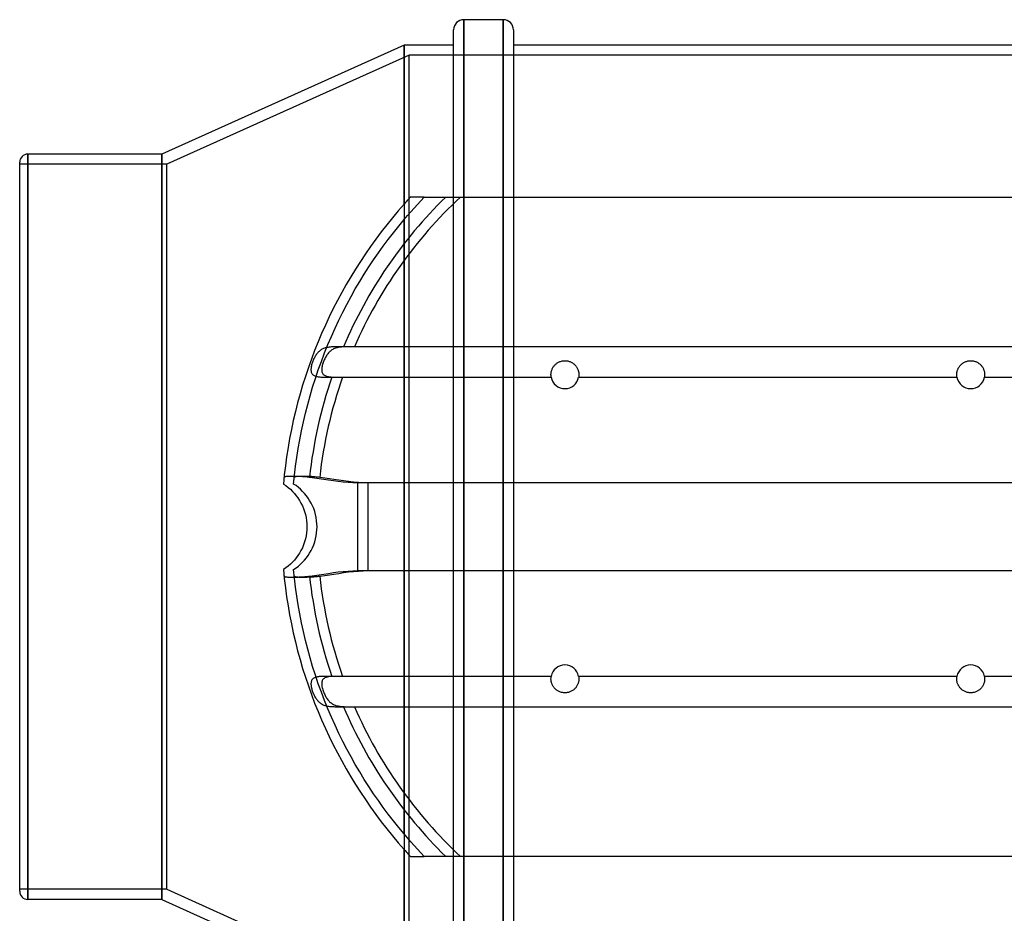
# Model space of a CAD drawing. Header units: millimetres. Extents: x -148 to 148, y -174 to 100.
# Tile 2 of 5: x -148 to 47, y -76 to 100. Entities that reach past the tile are written whole.
import ezdxf

# ---------------------------------------------------------------- set-up
doc = ezdxf.new("R2010")
doc.units = ezdxf.units.MM
doc.layers.add('HIDDEN', color=7, linetype='Continuous')
doc.layers.add('THICK', color=7, linetype='Continuous')

msp = doc.modelspace()

# ---------------------------------------------------------------- linework, layer by layer
at = {"layer": 'HIDDEN'}
for p, q in [((-59.95, 100), (-59.95, 0)), ((-52.15, 100), (-52.15, 0)), ((-71.7, 63.65), (-71.7, 95)), ((-70.7, 93), (-118.5, 71.5)), ((-70.7, 0), (-70.7, 93)), ((70.7, 93), (-70.7, 93)), ((-145.9, 0), (-145.9, 73.5)), ((-119.5, 0), (-119.5, 73.5)), ((-118.5, 71.5), (-147.5, 71.5)), ((-118.5, 0), (-118.5, 71.5)), ((-71.29, 64.1), (-71.5, 63.87)), ((-71.09, 64.33), (-71.29, 64.1)), ((-70.89, 64.55), (-71.09, 64.33)), ((-70.68, 64.78), (-70.89, 64.55)), ((-70.48, 65), (-70.68, 64.78)), ((-67.73, 65), (-70.48, 65)), ((-70.48, 65), (-70.48, 65)), ((-69.07, 63.58), (-68.4, 64.29)), ((-68.4, 64.29), (-67.73, 65)), ((-67.73, 65), (-67.73, 65)), ((-67.73, 65), (-67.71, 65)), ((-67.71, 65), (-67.65, 65)), ((-67.65, 65), (-67.55, 65)), ((-67.55, 65), (-67.41, 65)), ((-67.41, 65), (-67.25, 65)), ((-67.25, 65), (-67.05, 65)), ((-67.05, 65), (-66.82, 65)), ((-66.82, 65), (-66.57, 65)), ((-66.57, 65), (-66.29, 65)), ((-66.29, 65), (-66.01, 65)), ((-66.01, 65), (-65.72, 65)), ((-65.72, 65), (-65.4, 65)), ((-65.4, 65), (-65.06, 65)), ((-65.06, 65), (-64.71, 65)), ((-64.71, 65), (-64.35, 65)), ((-64.35, 65), (-64, 65)), ((-64, 65), (-63.65, 65)), ((-63.65, 65), (-63.29, 65)), ((-63.29, 65), (-62.92, 65)), ((-62.92, 65), (-62.54, 65)), ((-62.54, 65), (-62.15, 65)), ((-62.15, 65), (-61.75, 65)), ((-61.75, 65), (-61.36, 65)), ((-61.36, 65), (-60.98, 65)), ((-60.98, 65), (-60.61, 65)), ((-60.61, 65), (60.61, 65)), ((-72.86, 62.31), (-74.01, 60.95)), ((-71.7, 63.65), (-72.86, 62.31)), ((-71.5, 63.87), (-71.7, 63.65)), ((-70.39, 62.11), (-69.73, 62.85)), ((-69.73, 62.85), (-69.07, 63.58)), ((-74.01, 60.95), (-75.12, 59.57)), ((-72.78, 59.29), (-71.7, 60.59)), ((-71.7, 60.59), (-71.05, 61.36)), ((-71.7, 0), (-71.7, 60.59)), ((-71.05, 61.36), (-70.39, 62.11)), ((-75.12, 59.57), (-76.22, 58.17)), ((-73.82, 57.99), (-72.78, 59.29)), ((-77.28, 56.74), (-78.32, 55.29)), ((-76.22, 58.17), (-77.28, 56.74)), ((-75.82, 55.36), (-74.84, 56.68)), ((-74.84, 56.68), (-73.82, 57.99)), ((-78.32, 55.29), (-79.34, 53.82)), ((-76.78, 54.01), (-75.82, 55.36)), ((-79.34, 53.82), (-80.33, 52.34)), ((-78.66, 51.24), (-77.73, 52.64)), ((-77.73, 52.64), (-76.78, 54.01)), ((-81.29, 50.83), (-82.23, 49.3)), ((-80.33, 52.34), (-81.29, 50.83)), ((-79.57, 49.82), (-78.66, 51.24)), ((-82.23, 49.3), (-83.13, 47.76)), ((-80.46, 48.36), (-79.57, 49.82)), ((-83.13, 47.76), (-84.01, 46.19)), ((-82.17, 45.39), (-81.33, 46.89)), ((-81.33, 46.89), (-80.46, 48.36)), ((-84.01, 46.19), (-84.86, 44.61)), ((-83, 43.86), (-82.17, 45.39)), ((-85.69, 43.01), (-86.48, 41.39)), ((-84.86, 44.61), (-85.69, 43.01)), ((-83.8, 42.32), (-83, 43.86)), ((-86.48, 41.39), (-87.24, 39.76)), ((-84.57, 40.75), (-83.8, 42.32)), ((-87.24, 39.76), (-87.97, 38.11)), ((-86.04, 37.55), (-85.32, 39.16)), ((-85.32, 39.16), (-84.57, 40.75)), ((-87.97, 38.11), (-88.68, 36.45)), ((-86.73, 35.92), (-86.04, 37.55)), ((-88.68, 36.45), (-89.35, 34.77)), ((-87.91, 34.99), (-88.06, 34.9)), ((-87.75, 35.07), (-87.91, 34.99)), ((-87.59, 35.14), (-87.75, 35.07)), ((-87.43, 35.2), (-87.59, 35.14)), ((-87.26, 35.26), (-87.43, 35.2)), ((-87.39, 34.28), (-86.73, 35.92)), ((-87.08, 35.3), (-87.26, 35.26)), ((-86.89, 35.35), (-87.08, 35.3)), ((-86.7, 35.38), (-86.89, 35.35)), ((-86.5, 35.41), (-86.7, 35.38)), ((-86.3, 35.43), (-86.5, 35.41)), ((-86.09, 35.45), (-86.3, 35.43)), ((-85.87, 35.47), (-86.09, 35.45)), ((-85.77, 34.97), (-85.93, 34.88)), ((-85.65, 35.48), (-85.87, 35.47)), ((-85.61, 35.06), (-85.77, 34.97)), ((-85.42, 35.49), (-85.65, 35.48)), ((-85.44, 35.14), (-85.61, 35.06)), ((-85.26, 35.2), (-85.44, 35.14)), ((-85.18, 35.49), (-85.42, 35.49)), ((-85.07, 35.26), (-85.26, 35.2)), ((-84.94, 35.5), (-85.18, 35.49)), ((-84.88, 35.31), (-85.07, 35.26)), ((-84.69, 35.5), (-84.94, 35.5)), ((-84.68, 35.36), (-84.88, 35.31)), ((-84.43, 35.5), (-84.69, 35.5)), ((-84.47, 35.39), (-84.68, 35.36)), ((-84.26, 35.42), (-84.47, 35.39)), ((-84.17, 35.5), (-84.43, 35.5)), ((-84.03, 35.44), (-84.26, 35.42)), ((-83.92, 35.5), (-84.17, 35.5)), ((-83.8, 35.46), (-84.03, 35.44)), ((-83.65, 35.5), (-83.92, 35.5)), ((-83.57, 35.48), (-83.8, 35.46)), ((83.65, 35.5), (-83.65, 35.5)), ((-83.33, 35.49), (-83.57, 35.48)), ((-83.08, 35.49), (-83.33, 35.49)), ((-82.82, 35.5), (-83.08, 35.49)), ((-82.56, 35.5), (-82.82, 35.5)), ((-82.29, 35.5), (-82.56, 35.5)), ((-82.02, 35.5), (-82.29, 35.5)), ((-81.75, 35.5), (-82.02, 35.5)), ((-81.48, 35.5), (-81.75, 35.5)), ((81.48, 35.5), (-81.48, 35.5)), ((-89.99, 33.08), (-90.59, 31.38)), ((-89.35, 34.77), (-89.99, 33.08)), ((-89.48, 33.16), (-89.56, 32.98)), ((-89.4, 33.32), (-89.48, 33.16)), ((-89.31, 33.49), (-89.4, 33.32)), ((-89.22, 33.65), (-89.31, 33.49)), ((-89.12, 33.8), (-89.22, 33.65)), ((-89.02, 33.95), (-89.12, 33.8)), ((-88.92, 34.09), (-89.02, 33.95)), ((-88.81, 34.23), (-88.92, 34.09)), ((-88.7, 34.35), (-88.81, 34.23)), ((-88.58, 34.48), (-88.7, 34.35)), ((-88.46, 34.59), (-88.58, 34.48)), ((-88.33, 34.7), (-88.46, 34.59)), ((-88.2, 34.8), (-88.33, 34.7)), ((-88.06, 34.9), (-88.2, 34.8)), ((-88.02, 32.62), (-87.39, 34.28)), ((-87.36, 33.13), (-87.45, 32.94)), ((-87.27, 33.31), (-87.36, 33.13)), ((-87.17, 33.48), (-87.27, 33.31)), ((-87.07, 33.66), (-87.17, 33.48)), ((-86.97, 33.82), (-87.07, 33.66)), ((-86.86, 33.98), (-86.97, 33.82)), ((-86.74, 34.13), (-86.86, 33.98)), ((-86.62, 34.28), (-86.74, 34.13)), ((-86.5, 34.41), (-86.62, 34.28)), ((-86.37, 34.54), (-86.5, 34.41)), ((-86.23, 34.66), (-86.37, 34.54)), ((-86.08, 34.77), (-86.23, 34.66)), ((-85.93, 34.88), (-86.08, 34.77)), ((-90.59, 31.38), (-91.17, 29.66)), ((-90.06, 31.22), (-90.07, 31.06)), ((-90.04, 31.39), (-90.06, 31.22)), ((-90.02, 31.57), (-90.04, 31.39)), ((-89.98, 31.74), (-90.02, 31.57)), ((-89.94, 31.92), (-89.98, 31.74)), ((-89.89, 32.1), (-89.94, 31.92)), ((-89.83, 32.28), (-89.89, 32.1)), ((-89.77, 32.46), (-89.83, 32.28)), ((-89.7, 32.64), (-89.77, 32.46)), ((-89.63, 32.81), (-89.7, 32.64)), ((-89.56, 32.98), (-89.63, 32.81)), ((-88.63, 30.95), (-88.02, 32.62)), ((-87.95, 31.21), (-87.96, 31.03)), ((-87.92, 31.39), (-87.95, 31.21)), ((-87.89, 31.58), (-87.92, 31.39)), ((-87.85, 31.78), (-87.89, 31.58)), ((-87.8, 31.97), (-87.85, 31.78)), ((-87.74, 32.17), (-87.8, 31.97)), ((-87.67, 32.36), (-87.74, 32.17)), ((-87.6, 32.56), (-87.67, 32.36)), ((-87.53, 32.75), (-87.6, 32.56)), ((-87.45, 32.94), (-87.53, 32.75)), ((-42.55, 31.02), (-42.5, 31.14)), ((-42.5, 31.14), (-42.44, 31.26)), ((-42.44, 31.26), (-42.37, 31.39)), ((-42.37, 31.39), (-42.3, 31.51)), ((-42.3, 31.51), (-42.22, 31.63)), ((-42.22, 31.63), (-42.13, 31.74)), ((-42.13, 31.74), (-42.04, 31.84)), ((-42.04, 31.84), (-41.95, 31.94)), ((-41.95, 31.94), (-41.84, 32.04)), ((-41.84, 32.04), (-41.74, 32.13)), ((-41.74, 32.13), (-41.62, 32.22)), ((-41.62, 32.22), (-41.5, 32.3)), ((-41.5, 32.3), (-41.38, 32.38)), ((-41.38, 32.38), (-41.25, 32.45)), ((-41.25, 32.45), (-41.12, 32.51)), ((-41.12, 32.51), (-40.98, 32.57)), ((-40.98, 32.57), (-40.85, 32.62)), ((-40.85, 32.62), (-40.71, 32.66)), ((-40.71, 32.66), (-40.57, 32.69)), ((-40.57, 32.69), (-40.42, 32.72)), ((-40.42, 32.72), (-40.28, 32.74)), ((-40.28, 32.74), (-40.14, 32.75)), ((-40.14, 32.75), (-40, 32.75)), ((-40, 32.75), (-39.86, 32.75)), ((-39.86, 32.75), (-39.72, 32.74)), ((-39.72, 32.74), (-39.58, 32.72)), ((-39.58, 32.72), (-39.43, 32.69)), ((-39.43, 32.69), (-39.29, 32.66)), ((-39.29, 32.66), (-39.15, 32.62)), ((-39.15, 32.62), (-39.02, 32.57)), ((-39.02, 32.57), (-38.88, 32.51)), ((-38.88, 32.51), (-38.75, 32.45)), ((-38.75, 32.45), (-38.62, 32.38)), ((-38.62, 32.38), (-38.5, 32.3)), ((-38.5, 32.3), (-38.38, 32.22)), ((-38.38, 32.22), (-38.26, 32.13)), ((-38.26, 32.13), (-38.16, 32.04)), ((-38.16, 32.04), (-38.05, 31.94)), ((-38.05, 31.94), (-37.96, 31.84)), ((-37.96, 31.84), (-37.87, 31.74)), ((-37.87, 31.74), (-37.78, 31.63)), ((-37.78, 31.63), (-37.7, 31.51)), ((-37.7, 31.51), (-37.63, 31.39)), ((-37.63, 31.39), (-37.56, 31.26)), ((-37.56, 31.26), (-37.5, 31.14)), ((-37.5, 31.14), (-37.45, 31.02)), ((37.45, 31.02), (37.5, 31.14)), ((37.5, 31.14), (37.56, 31.26)), ((37.56, 31.26), (37.63, 31.39)), ((37.63, 31.39), (37.7, 31.51)), ((37.7, 31.51), (37.78, 31.63)), ((37.78, 31.63), (37.87, 31.74)), ((37.87, 31.74), (37.96, 31.84)), ((37.96, 31.84), (38.05, 31.94)), ((38.05, 31.94), (38.16, 32.04)), ((38.16, 32.04), (38.26, 32.13)), ((38.26, 32.13), (38.38, 32.22)), ((38.38, 32.22), (38.5, 32.3)), ((38.5, 32.3), (38.62, 32.38)), ((38.62, 32.38), (38.75, 32.45)), ((38.75, 32.45), (38.88, 32.51)), ((38.88, 32.51), (39.02, 32.57)), ((39.02, 32.57), (39.15, 32.62)), ((39.15, 32.62), (39.29, 32.66)), ((39.29, 32.66), (39.43, 32.69)), ((39.43, 32.69), (39.58, 32.72)), ((39.58, 32.72), (39.72, 32.74)), ((39.72, 32.74), (39.86, 32.75)), ((39.86, 32.75), (40, 32.75)), ((40, 32.75), (40.14, 32.75)), ((40.14, 32.75), (40.28, 32.74)), ((40.28, 32.74), (40.42, 32.72)), ((40.42, 32.72), (40.57, 32.69)), ((40.57, 32.69), (40.71, 32.66)), ((40.71, 32.66), (40.85, 32.62)), ((40.85, 32.62), (40.98, 32.57)), ((40.98, 32.57), (41.12, 32.51)), ((41.12, 32.51), (41.25, 32.45)), ((41.25, 32.45), (41.38, 32.38)), ((41.38, 32.38), (41.5, 32.3)), ((41.5, 32.3), (41.62, 32.22)), ((41.62, 32.22), (41.74, 32.13)), ((41.74, 32.13), (41.84, 32.04)), ((41.84, 32.04), (41.95, 31.94)), ((41.95, 31.94), (42.04, 31.84)), ((42.04, 31.84), (42.13, 31.74)), ((42.13, 31.74), (42.22, 31.63)), ((42.22, 31.63), (42.3, 31.51)), ((42.3, 31.51), (42.37, 31.39)), ((42.37, 31.39), (42.44, 31.26)), ((42.44, 31.26), (42.5, 31.14)), ((42.5, 31.14), (42.55, 31.02)), ((-91.17, 29.66), (-91.71, 27.94)), ((-90.07, 31.06), (-90.07, 30.9)), ((-90.07, 30.9), (-90.06, 30.75)), ((-90.06, 30.75), (-90.04, 30.61)), ((-90.04, 30.61), (-90.01, 30.47)), ((-90.01, 30.47), (-89.96, 30.35)), ((-89.96, 30.35), (-89.9, 30.23)), ((-89.9, 30.23), (-89.83, 30.13)), ((-89.83, 30.13), (-89.75, 30.04)), ((-89.75, 30.04), (-89.66, 29.95)), ((-89.74, 27.56), (-89.2, 29.26)), ((-89.66, 29.95), (-89.55, 29.88)), ((-89.55, 29.88), (-89.43, 29.81)), ((-89.43, 29.81), (-89.3, 29.75)), ((-89.3, 29.75), (-89.16, 29.7)), ((-89.2, 29.26), (-88.63, 30.95)), ((-89.16, 29.7), (-89.01, 29.66)), ((-89.01, 29.66), (-88.85, 29.62)), ((-88.85, 29.62), (-88.67, 29.59)), ((-88.67, 29.59), (-88.49, 29.57)), ((-88.49, 29.57), (-88.3, 29.55)), ((-88.3, 29.55), (-88.1, 29.53)), ((-88.1, 29.53), (-87.9, 29.52)), ((-87.96, 31.03), (-87.96, 30.86)), ((-87.96, 30.86), (-87.94, 30.69)), ((-87.94, 30.69), (-87.91, 30.54)), ((-87.91, 30.54), (-87.87, 30.4)), ((-87.9, 29.52), (-87.68, 29.51)), ((-87.87, 30.4), (-87.81, 30.26)), ((-87.81, 30.26), (-87.73, 30.15)), ((-87.73, 30.15), (-87.64, 30.04)), ((-87.68, 29.51), (-87.46, 29.51)), ((-87.64, 30.04), (-87.54, 29.95)), ((-87.54, 29.95), (-87.42, 29.87)), ((-87.46, 29.51), (-87.23, 29.5)), ((-87.42, 29.87), (-87.29, 29.8)), ((-87.29, 29.8), (-87.15, 29.74)), ((-87.23, 29.5), (-86.99, 29.5)), ((-87.15, 29.74), (-87, 29.69)), ((-87, 29.69), (-86.84, 29.64)), ((-86.99, 29.5), (-86.74, 29.5)), ((-86.84, 29.64), (-86.66, 29.61)), ((-86.74, 29.5), (-86.48, 29.5)), ((-86.66, 29.61), (-86.48, 29.58)), ((-86.48, 29.58), (-86.28, 29.56)), ((-86.48, 29.5), (-86.22, 29.5)), ((-86.28, 29.56), (-86.07, 29.54)), ((-86.22, 29.5), (-85.95, 29.5)), ((-86.07, 29.54), (-85.85, 29.52)), ((-85.95, 29.5), (-42.7, 29.5)), ((-85.85, 29.52), (-85.62, 29.51)), ((-85.62, 29.51), (-85.38, 29.51)), ((-85.38, 29.51), (-85.14, 29.5)), ((-85.14, 29.5), (-84.89, 29.5)), ((-84.89, 29.5), (-84.63, 29.5)), ((-84.63, 29.5), (-84.37, 29.5)), ((-84.37, 29.5), (-84.1, 29.5)), ((-84.1, 29.5), (-83.84, 29.5)), ((-83.84, 29.5), (-42.7, 29.5)), ((-42.75, 30.08), (-42.74, 30.17)), ((-42.75, 30), (-42.75, 30.08)), ((-42.75, 29.91), (-42.75, 30)), ((-42.74, 29.82), (-42.75, 29.91)), ((-42.74, 30.26), (-42.73, 30.36)), ((-42.74, 30.17), (-42.74, 30.26)), ((-42.74, 29.75), (-42.74, 29.82)), ((-42.73, 29.68), (-42.74, 29.75)), ((-42.73, 30.36), (-42.71, 30.46)), ((-42.72, 29.63), (-42.73, 29.68)), ((-42.72, 29.58), (-42.72, 29.63)), ((-42.71, 29.55), (-42.72, 29.58)), ((-42.71, 30.46), (-42.69, 30.56)), ((-42.71, 29.52), (-42.71, 29.55)), ((-42.71, 29.5), (-42.71, 29.52)), ((-42.7, 29.5), (-42.71, 29.5)), ((-42.69, 30.56), (-42.67, 30.67)), ((-42.67, 30.67), (-42.64, 30.78)), ((-42.64, 30.78), (-42.6, 30.9)), ((-42.6, 30.9), (-42.55, 31.02)), ((-37.45, 31.02), (-37.4, 30.9)), ((-37.4, 30.9), (-37.36, 30.78)), ((-37.36, 30.78), (-37.33, 30.67)), ((-37.33, 30.67), (-37.31, 30.56)), ((-37.31, 30.56), (-37.29, 30.46)), ((-37.29, 29.5), (-37.3, 29.5)), ((-37.3, 29.5), (37.3, 29.5)), ((-37.3, 29.5), (37.3, 29.5)), ((-37.29, 30.46), (-37.27, 30.36)), ((-37.28, 29.58), (-37.29, 29.55)), ((-37.29, 29.55), (-37.29, 29.52)), ((-37.29, 29.52), (-37.29, 29.5)), ((-37.27, 29.68), (-37.28, 29.63)), ((-37.28, 29.63), (-37.28, 29.58)), ((-37.27, 30.36), (-37.26, 30.26)), ((-37.26, 29.75), (-37.27, 29.68)), ((-37.26, 30.26), (-37.26, 30.17)), ((-37.26, 30.17), (-37.25, 30.08)), ((-37.25, 29.91), (-37.26, 29.82)), ((-37.26, 29.82), (-37.26, 29.75)), ((-37.25, 30.08), (-37.25, 30)), ((-37.25, 30), (-37.25, 29.91)), ((37.25, 30.08), (37.26, 30.17)), ((37.25, 30), (37.25, 30.08)), ((37.25, 29.91), (37.25, 30)), ((37.26, 29.82), (37.25, 29.91)), ((37.26, 30.26), (37.27, 30.36)), ((37.26, 30.17), (37.26, 30.26)), ((37.26, 29.75), (37.26, 29.82)), ((37.27, 29.68), (37.26, 29.75)), ((37.27, 30.36), (37.29, 30.46)), ((37.28, 29.63), (37.27, 29.68)), ((37.28, 29.58), (37.28, 29.63)), ((37.29, 29.55), (37.28, 29.58)), ((37.29, 30.46), (37.31, 30.56)), ((37.29, 29.52), (37.29, 29.55)), ((37.29, 29.5), (37.29, 29.52)), ((37.3, 29.5), (37.29, 29.5)), ((37.31, 30.56), (37.33, 30.67)), ((37.33, 30.67), (37.36, 30.78)), ((37.36, 30.78), (37.4, 30.9)), ((37.4, 30.9), (37.45, 31.02)), ((42.55, 31.02), (42.6, 30.9)), ((42.6, 30.9), (42.64, 30.78)), ((42.64, 30.78), (42.67, 30.67)), ((42.67, 30.67), (42.69, 30.56)), ((42.69, 30.56), (42.71, 30.46)), ((42.71, 29.5), (42.7, 29.5)), ((42.7, 29.5), (83.84, 29.5)), ((42.7, 29.5), (85.95, 29.5)), ((42.71, 30.46), (42.73, 30.36)), ((42.72, 29.58), (42.71, 29.55)), ((42.71, 29.55), (42.71, 29.52)), ((42.71, 29.52), (42.71, 29.5)), ((42.73, 29.68), (42.72, 29.63)), ((42.72, 29.63), (42.72, 29.58)), ((42.73, 30.36), (42.74, 30.26)), ((42.74, 29.75), (42.73, 29.68)), ((42.74, 30.26), (42.74, 30.17)), ((42.74, 30.17), (42.75, 30.08)), ((42.75, 29.91), (42.74, 29.82)), ((42.74, 29.82), (42.74, 29.75)), ((42.75, 30.08), (42.75, 30)), ((42.75, 30), (42.75, 29.91)), ((-91.71, 27.94), (-92.23, 26.2)), ((-90.25, 25.85), (-89.74, 27.56)), ((-92.23, 26.2), (-92.7, 24.45)), ((-90.72, 24.13), (-90.25, 25.85)), ((-92.7, 24.45), (-93.15, 22.7)), ((-91.16, 22.4), (-90.72, 24.13)), ((-93.15, 22.7), (-93.56, 20.93)), ((-91.57, 20.66), (-91.16, 22.4)), ((-93.56, 20.93), (-93.94, 19.16)), ((-91.95, 18.92), (-91.57, 20.66)), ((-93.94, 19.16), (-94.29, 17.38)), ((-92.29, 17.17), (-91.95, 18.92)), ((-94.6, 15.6), (-94.87, 13.81)), ((-94.29, 17.38), (-94.6, 15.6)), ((-92.6, 15.42), (-92.29, 17.17)), ((-94.87, 13.81), (-95.12, 12.02)), ((-93.11, 11.92), (-92.87, 13.67)), ((-92.87, 13.67), (-92.6, 15.42)), ((-95.12, 12.02), (-95.33, 10.23)), ((-93.32, 10.17), (-93.11, 11.92)), ((-95.33, 10.23), (-95.5, 8.43)), ((-95.37, 9.74), (-95.38, 9.71)), ((-95.35, 9.77), (-95.37, 9.74)), ((-95.32, 9.79), (-95.35, 9.77)), ((-95.28, 9.82), (-95.32, 9.79)), ((-95.23, 9.83), (-95.28, 9.82)), ((-95.17, 9.85), (-95.23, 9.83)), ((-95.09, 9.87), (-95.17, 9.85)), ((-95.01, 9.88), (-95.09, 9.87)), ((-94.91, 9.89), (-95.01, 9.88)), ((-94.81, 9.9), (-94.91, 9.89)), ((-94.69, 9.91), (-94.81, 9.9)), ((-94.57, 9.91), (-94.69, 9.91)), ((-94.43, 9.92), (-94.57, 9.91)), ((-94.29, 9.92), (-94.43, 9.92)), ((-94.13, 9.92), (-94.29, 9.92)), ((-93.97, 9.92), (-94.13, 9.92)), ((-93.8, 9.93), (-93.97, 9.92)), ((-93.63, 9.92), (-93.8, 9.93)), ((-93.44, 9.92), (-93.63, 9.92)), ((-93.5, 8.43), (-93.32, 10.17)), ((-93.25, 9.92), (-93.44, 9.92)), ((-93.36, 9.74), (-93.37, 9.71)), ((-93.34, 9.77), (-93.36, 9.74)), ((-93.31, 9.79), (-93.34, 9.77)), ((-93.27, 9.81), (-93.31, 9.79)), ((-93.22, 9.83), (-93.27, 9.81)), ((-93.05, 9.92), (-93.25, 9.92)), ((-93.15, 9.85), (-93.22, 9.83)), ((-93.08, 9.86), (-93.15, 9.85)), ((-93, 9.88), (-93.08, 9.86)), ((-92.85, 9.91), (-93.05, 9.92)), ((-92.9, 9.89), (-93, 9.88)), ((-92.8, 9.9), (-92.9, 9.89)), ((-92.64, 9.91), (-92.85, 9.91)), ((-92.68, 9.9), (-92.8, 9.9)), ((-92.55, 9.91), (-92.68, 9.9)), ((-92.43, 9.9), (-92.64, 9.91)), ((-92.42, 9.92), (-92.55, 9.91)), ((-92.21, 9.89), (-92.43, 9.9)), ((-92.28, 9.92), (-92.42, 9.92)), ((-92.12, 9.92), (-92.28, 9.92)), ((-91.98, 9.88), (-92.21, 9.89)), ((-91.96, 9.92), (-92.12, 9.92)), ((-91.76, 9.87), (-91.98, 9.88)), ((-91.79, 9.92), (-91.96, 9.92)), ((-91.62, 9.92), (-91.79, 9.92)), ((-91.53, 9.85), (-91.76, 9.87)), ((-91.43, 9.92), (-91.62, 9.92)), ((-91.29, 9.83), (-91.53, 9.85)), ((-91.24, 9.92), (-91.43, 9.92)), ((-91.06, 9.82), (-91.29, 9.83)), ((-91.04, 9.92), (-91.24, 9.92)), ((-90.82, 9.79), (-91.06, 9.82)), ((-90.84, 9.91), (-91.04, 9.92)), ((-90.63, 9.9), (-90.84, 9.91)), ((-90.59, 9.77), (-90.82, 9.79)), ((-90.41, 9.9), (-90.63, 9.9)), ((-90.35, 9.74), (-90.59, 9.77)), ((-90.2, 9.89), (-90.41, 9.9)), ((-89.38, 9.61), (-90.35, 9.74)), ((-89.97, 9.88), (-90.2, 9.89)), ((-89.75, 9.86), (-89.97, 9.88)), ((-89.52, 9.85), (-89.75, 9.86)), ((-89.28, 9.83), (-89.52, 9.85)), ((-89.05, 9.81), (-89.28, 9.83)), ((-88.81, 9.79), (-89.05, 9.81)), ((-88.58, 9.77), (-88.81, 9.79)), ((-88.34, 9.74), (-88.58, 9.77)), ((-87.37, 9.61), (-88.34, 9.74)), ((-95.5, 8.43), (-95.03, 8.11)), ((-95.5, 8.43), (-95.5, 8.43)), ((-95.03, 8.11), (-94.57, 7.76)), ((-93.02, 8.11), (-93.5, 8.43)), ((-93.5, 8.43), (-93.5, 8.43)), ((-92.56, 7.75), (-93.02, 8.11)), ((-88.45, 9.48), (-89.38, 9.61)), ((-87.55, 9.34), (-88.45, 9.48)), ((-86.61, 9.19), (-87.55, 9.34)), ((-86.44, 9.47), (-87.37, 9.61)), ((-85.65, 9.05), (-86.61, 9.19)), ((-85.54, 9.33), (-86.44, 9.47)), ((-84.68, 8.92), (-85.65, 9.05)), ((-84.6, 9.19), (-85.54, 9.33)), ((-83.7, 8.81), (-84.68, 8.92)), ((-83.65, 9.05), (-84.6, 9.19)), ((-82.74, 8.73), (-83.7, 8.81)), ((-82.67, 8.92), (-83.65, 9.05)), ((-81.79, 8.68), (-82.74, 8.73)), ((-81.7, 8.81), (-82.67, 8.92)), ((-80.88, 8.66), (-81.79, 8.68)), ((-80.73, 8.73), (-81.7, 8.81)), ((80.88, 8.66), (-80.88, 8.66)), ((-80.88, 8.66), (-80.88, 0)), ((-79.79, 8.68), (-80.73, 8.73)), ((-78.88, 8.66), (-79.79, 8.68)), ((78.88, 8.66), (-78.88, 8.66)), ((-78.88, 8.66), (-78.88, 0)), ((-94.57, 7.76), (-94.13, 7.38)), ((-94.13, 7.38), (-93.72, 6.98)), ((-93.72, 6.98), (-93.33, 6.56)), ((-93.33, 6.56), (-92.97, 6.13)), ((-92.97, 6.13), (-92.64, 5.68)), ((-92.13, 7.38), (-92.56, 7.75)), ((-91.71, 6.98), (-92.13, 7.38)), ((-91.33, 6.56), (-91.71, 6.98)), ((-90.97, 6.13), (-91.33, 6.56)), ((-90.64, 5.67), (-90.97, 6.13)), ((-92.64, 5.68), (-92.33, 5.19)), ((-92.33, 5.19), (-92.04, 4.68)), ((-92.04, 4.68), (-91.77, 4.14)), ((-91.77, 4.14), (-91.54, 3.57)), ((-90.33, 5.19), (-90.64, 5.67)), ((-90.03, 4.67), (-90.33, 5.19)), ((-89.77, 4.13), (-90.03, 4.67)), ((-89.53, 3.57), (-89.77, 4.13)), ((-91.54, 3.57), (-91.33, 2.99)), ((-91.33, 2.99), (-91.17, 2.4)), ((-91.17, 2.4), (-91.04, 1.8)), ((-89.33, 2.99), (-89.53, 3.57)), ((-89.17, 2.4), (-89.33, 2.99)), ((-89.04, 1.8), (-89.17, 2.4)), ((-145.9, -73.5), (-145.9, 0)), ((-118.5, -71.5), (-118.5, 0)), ((-91.04, 1.8), (-90.95, 1.19)), ((-90.95, 1.19), (-90.89, 0.59)), ((-90.89, 0.59), (-90.88, 0)), ((-90.88, 0), (-90.89, -0.59)), ((-88.95, 1.19), (-89.04, 1.8)), ((-88.89, 0.59), (-88.95, 1.19)), ((-88.88, 0), (-88.89, 0.59)), ((-88.89, -0.59), (-88.88, 0)), ((-70.7, -93), (-70.7, 0)), ((-119.5, -73.5), (-119.5, 0)), ((-91.04, -1.8), (-91.17, -2.4)), ((-90.95, -1.19), (-91.04, -1.8)), ((-90.89, -0.59), (-90.95, -1.19)), ((-89.17, -2.4), (-89.04, -1.8)), ((-89.04, -1.8), (-88.95, -1.19)), ((-88.95, -1.19), (-88.89, -0.59)), ((-80.88, 0), (-80.88, -8.66)), ((-78.88, 0), (-78.88, -8.66)), ((-71.7, -60.59), (-71.7, 0)), ((-59.95, 0), (-59.95, -100)), ((-52.15, 0), (-52.15, -100)), ((-91.54, -3.57), (-91.77, -4.14)), ((-91.33, -2.99), (-91.54, -3.57)), ((-91.17, -2.4), (-91.33, -2.99)), ((-89.77, -4.13), (-89.53, -3.57)), ((-89.53, -3.57), (-89.33, -2.99)), ((-89.33, -2.99), (-89.17, -2.4)), ((-92.64, -5.68), (-92.97, -6.13)), ((-92.33, -5.19), (-92.64, -5.68)), ((-92.04, -4.68), (-92.33, -5.19)), ((-91.77, -4.14), (-92.04, -4.68)), ((-90.97, -6.13), (-90.64, -5.67)), ((-90.64, -5.67), (-90.33, -5.19)), ((-90.33, -5.19), (-90.03, -4.67)), ((-90.03, -4.67), (-89.77, -4.13)), ((-94.57, -7.76), (-95.03, -8.11)), ((-94.13, -7.38), (-94.57, -7.76)), ((-93.72, -6.98), (-94.13, -7.38)), ((-93.33, -6.56), (-93.72, -6.98)), ((-92.97, -6.13), (-93.33, -6.56)), ((-93.02, -8.11), (-92.56, -7.75)), ((-92.56, -7.75), (-92.13, -7.38)), ((-92.13, -7.38), (-91.71, -6.98)), ((-91.71, -6.98), (-91.33, -6.56)), ((-91.33, -6.56), (-90.97, -6.13)), ((-95.03, -8.11), (-95.5, -8.43)), ((-95.5, -8.43), (-95.5, -8.43)), ((-95.5, -8.43), (-95.33, -10.23)), ((-93.5, -8.43), (-93.02, -8.11)), ((-93.5, -8.43), (-93.5, -8.43)), ((-93.32, -10.17), (-93.5, -8.43)), ((-90.35, -9.74), (-89.38, -9.61)), ((-89.38, -9.61), (-88.45, -9.48)), ((-88.45, -9.48), (-87.55, -9.34)), ((-88.34, -9.74), (-87.37, -9.61)), ((-87.55, -9.34), (-86.61, -9.19)), ((-87.37, -9.61), (-86.44, -9.47)), ((-86.61, -9.19), (-85.65, -9.05)), ((-86.44, -9.47), (-85.54, -9.33)), ((-85.65, -9.05), (-84.68, -8.92)), ((-85.54, -9.33), (-84.6, -9.19)), ((-84.68, -8.92), (-83.7, -8.81)), ((-84.6, -9.19), (-83.65, -9.05)), ((-83.7, -8.81), (-82.74, -8.73)), ((-83.65, -9.05), (-82.67, -8.92)), ((-82.74, -8.73), (-81.79, -8.68)), ((-82.67, -8.92), (-81.7, -8.81)), ((-81.79, -8.68), (-80.88, -8.66)), ((-81.7, -8.81), (-80.73, -8.73)), ((-80.88, -8.66), (80.88, -8.66)), ((-80.73, -8.73), (-79.79, -8.68)), ((-79.79, -8.68), (-78.88, -8.66)), ((-78.88, -8.66), (78.88, -8.66)), ((-95.38, -9.71), (-95.37, -9.74)), ((-95.37, -9.74), (-95.35, -9.77)), ((-95.35, -9.77), (-95.32, -9.79)), ((-95.33, -10.23), (-95.12, -12.02)), ((-95.32, -9.79), (-95.28, -9.82)), ((-95.28, -9.82), (-95.23, -9.84)), ((-95.23, -9.84), (-95.17, -9.85)), ((-95.17, -9.85), (-95.09, -9.87)), ((-95.09, -9.87), (-95.01, -9.88)), ((-95.01, -9.88), (-94.91, -9.89)), ((-94.91, -9.89), (-94.81, -9.9)), ((-94.81, -9.9), (-94.69, -9.91)), ((-94.69, -9.91), (-94.57, -9.91)), ((-94.57, -9.91), (-94.43, -9.92)), ((-94.43, -9.92), (-94.29, -9.92)), ((-94.29, -9.92), (-94.14, -9.92)), ((-94.14, -9.92), (-93.97, -9.92)), ((-93.97, -9.92), (-93.81, -9.92)), ((-93.81, -9.92), (-93.63, -9.92)), ((-93.63, -9.92), (-93.44, -9.92)), ((-93.44, -9.92), (-93.25, -9.92)), ((-93.37, -9.71), (-93.36, -9.74)), ((-93.36, -9.74), (-93.34, -9.77)), ((-93.34, -9.77), (-93.31, -9.79)), ((-93.11, -11.92), (-93.32, -10.17)), ((-93.31, -9.79), (-93.27, -9.81)), ((-93.27, -9.81), (-93.22, -9.83)), ((-93.25, -9.92), (-93.06, -9.92)), ((-93.22, -9.83), (-93.15, -9.85)), ((-93.15, -9.85), (-93.08, -9.86)), ((-93.08, -9.86), (-93, -9.88)), ((-93.06, -9.92), (-92.85, -9.91)), ((-93, -9.88), (-92.9, -9.89)), ((-92.9, -9.89), (-92.8, -9.9)), ((-92.85, -9.91), (-92.64, -9.91)), ((-92.8, -9.9), (-92.68, -9.9)), ((-92.68, -9.9), (-92.56, -9.91)), ((-92.64, -9.91), (-92.43, -9.9)), ((-92.56, -9.91), (-92.42, -9.92)), ((-92.43, -9.9), (-92.21, -9.89)), ((-92.42, -9.92), (-92.28, -9.92)), ((-92.28, -9.92), (-92.12, -9.92)), ((-92.21, -9.89), (-91.98, -9.88)), ((-92.12, -9.92), (-91.96, -9.92)), ((-91.98, -9.88), (-91.76, -9.87)), ((-91.96, -9.92), (-91.79, -9.92)), ((-91.79, -9.92), (-91.62, -9.92)), ((-91.76, -9.87), (-91.53, -9.85)), ((-91.62, -9.92), (-91.43, -9.92)), ((-91.53, -9.85), (-91.3, -9.84)), ((-91.43, -9.92), (-91.24, -9.92)), ((-91.3, -9.84), (-91.06, -9.82)), ((-91.24, -9.92), (-91.04, -9.92)), ((-91.06, -9.82), (-90.83, -9.79)), ((-91.04, -9.92), (-90.84, -9.91)), ((-90.84, -9.91), (-90.63, -9.9)), ((-90.83, -9.79), (-90.59, -9.77)), ((-90.63, -9.9), (-90.42, -9.9)), ((-90.59, -9.77), (-90.35, -9.74)), ((-90.42, -9.9), (-90.2, -9.89)), ((-90.2, -9.89), (-89.97, -9.88)), ((-89.97, -9.88), (-89.75, -9.86)), ((-89.75, -9.86), (-89.52, -9.85)), ((-89.52, -9.85), (-89.28, -9.83)), ((-89.28, -9.83), (-89.05, -9.81)), ((-89.05, -9.81), (-88.81, -9.79)), ((-88.81, -9.79), (-88.58, -9.77)), ((-88.58, -9.77), (-88.34, -9.74)), ((-95.12, -12.02), (-94.87, -13.81)), ((-92.87, -13.67), (-93.11, -11.92)), ((-94.87, -13.81), (-94.6, -15.6)), ((-92.6, -15.42), (-92.87, -13.67)), ((-92.29, -17.17), (-92.6, -15.42)), ((-94.6, -15.6), (-94.29, -17.38)), ((-94.29, -17.38), (-93.94, -19.16)), ((-91.95, -18.92), (-92.29, -17.17)), ((-93.94, -19.16), (-93.56, -20.93)), ((-91.57, -20.66), (-91.95, -18.92)), ((-93.56, -20.93), (-93.15, -22.7)), ((-91.16, -22.4), (-91.57, -20.66)), ((-93.15, -22.7), (-92.7, -24.45)), ((-90.72, -24.13), (-91.16, -22.4)), ((-92.7, -24.45), (-92.23, -26.2)), ((-90.25, -25.85), (-90.72, -24.13)), ((-92.23, -26.2), (-91.71, -27.94)), ((-89.74, -27.56), (-90.25, -25.85)), ((-91.71, -27.94), (-91.17, -29.66)), ((-89.2, -29.26), (-89.74, -27.56)), ((-91.17, -29.66), (-90.59, -31.38)), ((-90.06, -30.75), (-90.07, -30.9)), ((-90.07, -30.9), (-90.07, -31.07)), ((-90.04, -30.6), (-90.06, -30.75)), ((-90, -30.46), (-90.04, -30.6)), ((-89.95, -30.33), (-90, -30.46)), ((-89.89, -30.21), (-89.95, -30.33)), ((-89.81, -30.1), (-89.89, -30.21)), ((-89.72, -30), (-89.81, -30.1)), ((-89.61, -29.92), (-89.72, -30)), ((-89.5, -29.85), (-89.61, -29.92)), ((-89.37, -29.78), (-89.5, -29.85)), ((-89.24, -29.73), (-89.37, -29.78)), ((-89.1, -29.68), (-89.24, -29.73)), ((-88.63, -30.95), (-89.2, -29.26)), ((-88.94, -29.64), (-89.1, -29.68)), ((-88.78, -29.61), (-88.94, -29.64)), ((-88.61, -29.58), (-88.78, -29.61)), ((-88.02, -32.62), (-88.63, -30.95)), ((-88.43, -29.56), (-88.61, -29.58)), ((-88.24, -29.54), (-88.43, -29.56)), ((-88.04, -29.53), (-88.24, -29.54)), ((-87.83, -29.52), (-88.04, -29.53)), ((-87.95, -30.8), (-87.96, -30.97)), ((-87.96, -30.97), (-87.95, -31.16)), ((-87.93, -30.64), (-87.95, -30.8)), ((-87.89, -30.48), (-87.93, -30.64)), ((-87.84, -30.34), (-87.89, -30.48)), ((-87.77, -30.21), (-87.84, -30.34)), ((-87.62, -29.51), (-87.83, -29.52)), ((-87.69, -30.09), (-87.77, -30.21)), ((-87.59, -29.99), (-87.69, -30.09)), ((-87.4, -29.51), (-87.62, -29.51)), ((-87.47, -29.9), (-87.59, -29.99)), ((-87.34, -29.82), (-87.47, -29.9)), ((-87.17, -29.5), (-87.4, -29.51)), ((-87.2, -29.76), (-87.34, -29.82)), ((-87.05, -29.7), (-87.2, -29.76)), ((-86.93, -29.5), (-87.17, -29.5)), ((-86.89, -29.65), (-87.05, -29.7)), ((-86.69, -29.5), (-86.93, -29.5)), ((-86.71, -29.62), (-86.89, -29.65)), ((-86.52, -29.58), (-86.71, -29.62)), ((-86.45, -29.5), (-86.69, -29.5)), ((-86.32, -29.56), (-86.52, -29.58)), ((-86.2, -29.5), (-86.45, -29.5)), ((-86.11, -29.54), (-86.32, -29.56)), ((-85.95, -29.5), (-86.2, -29.5)), ((-85.89, -29.53), (-86.11, -29.54)), ((-42.7, -29.5), (-85.95, -29.5)), ((-85.65, -29.52), (-85.89, -29.53)), ((-85.41, -29.51), (-85.65, -29.52)), ((-85.16, -29.5), (-85.41, -29.51)), ((-84.91, -29.5), (-85.16, -29.5)), ((-84.64, -29.5), (-84.91, -29.5)), ((-84.37, -29.5), (-84.64, -29.5)), ((-84.11, -29.5), (-84.37, -29.5)), ((-83.84, -29.5), (-84.11, -29.5)), ((-42.7, -29.5), (-83.84, -29.5)), ((-42.75, -29.91), (-42.74, -29.82)), ((-42.75, -30), (-42.75, -29.91)), ((-42.75, -30.08), (-42.75, -30)), ((-42.74, -30.17), (-42.75, -30.08)), ((-42.74, -29.75), (-42.73, -29.68)), ((-42.74, -29.82), (-42.74, -29.75)), ((-42.74, -30.26), (-42.74, -30.17)), ((-42.73, -30.36), (-42.74, -30.26)), ((-42.73, -29.68), (-42.72, -29.63)), ((-42.71, -30.46), (-42.73, -30.36)), ((-42.72, -29.58), (-42.71, -29.55)), ((-42.72, -29.63), (-42.72, -29.58)), ((-42.71, -29.52), (-42.71, -29.5)), ((-42.71, -29.5), (-42.7, -29.5)), ((-42.71, -29.55), (-42.71, -29.52)), ((-42.69, -30.56), (-42.71, -30.46)), ((-42.67, -30.67), (-42.69, -30.56)), ((-42.64, -30.78), (-42.67, -30.67)), ((-42.6, -30.9), (-42.64, -30.78)), ((-42.55, -31.02), (-42.6, -30.9)), ((-42.5, -31.14), (-42.55, -31.02)), ((-37.45, -31.02), (-37.5, -31.14)), ((-37.4, -30.9), (-37.45, -31.02)), ((-37.36, -30.78), (-37.4, -30.9)), ((-37.33, -30.67), (-37.36, -30.78)), ((-37.31, -30.56), (-37.33, -30.67)), ((-37.29, -30.46), (-37.31, -30.56)), ((-37.3, -29.5), (-37.29, -29.5)), ((37.3, -29.5), (-37.3, -29.5)), ((37.3, -29.5), (-37.3, -29.5)), ((-37.29, -29.5), (-37.29, -29.52)), ((-37.29, -29.52), (-37.29, -29.55)), ((-37.29, -29.55), (-37.28, -29.58)), ((-37.27, -30.36), (-37.29, -30.46)), ((-37.28, -29.58), (-37.28, -29.63)), ((-37.28, -29.63), (-37.27, -29.68)), ((-37.27, -29.68), (-37.26, -29.75)), ((-37.26, -30.26), (-37.27, -30.36)), ((-37.26, -29.75), (-37.26, -29.82)), ((-37.26, -29.82), (-37.25, -29.91)), ((-37.25, -30.08), (-37.26, -30.17)), ((-37.26, -30.17), (-37.26, -30.26)), ((-37.25, -29.91), (-37.25, -30)), ((-37.25, -30), (-37.25, -30.08)), ((37.25, -29.91), (37.26, -29.82)), ((37.25, -30), (37.25, -29.91)), ((37.25, -30.08), (37.25, -30)), ((37.26, -30.17), (37.25, -30.08)), ((37.26, -29.75), (37.27, -29.68)), ((37.26, -29.82), (37.26, -29.75)), ((37.26, -30.26), (37.26, -30.17)), ((37.27, -30.36), (37.26, -30.26)), ((37.27, -29.68), (37.28, -29.63)), ((37.29, -30.46), (37.27, -30.36)), ((37.28, -29.58), (37.29, -29.55)), ((37.28, -29.63), (37.28, -29.58)), ((37.29, -29.52), (37.29, -29.5)), ((37.29, -29.5), (37.3, -29.5)), ((37.29, -29.55), (37.29, -29.52)), ((37.31, -30.56), (37.29, -30.46)), ((37.33, -30.67), (37.31, -30.56)), ((37.36, -30.78), (37.33, -30.67)), ((37.4, -30.9), (37.36, -30.78)), ((37.45, -31.02), (37.4, -30.9)), ((37.5, -31.14), (37.45, -31.02)), ((42.55, -31.02), (42.5, -31.14)), ((42.6, -30.9), (42.55, -31.02)), ((42.64, -30.78), (42.6, -30.9)), ((42.67, -30.67), (42.64, -30.78)), ((42.69, -30.56), (42.67, -30.67)), ((42.71, -30.46), (42.69, -30.56)), ((42.7, -29.5), (42.71, -29.5)), ((83.84, -29.5), (42.7, -29.5)), ((85.95, -29.5), (42.7, -29.5)), ((42.71, -29.5), (42.71, -29.52)), ((42.71, -29.52), (42.71, -29.55)), ((42.71, -29.55), (42.72, -29.58)), ((42.73, -30.36), (42.71, -30.46)), ((42.72, -29.58), (42.72, -29.63)), ((42.72, -29.63), (42.73, -29.68)), ((42.73, -29.68), (42.74, -29.75)), ((42.74, -30.26), (42.73, -30.36)), ((42.74, -29.75), (42.74, -29.82)), ((42.74, -29.82), (42.75, -29.91)), ((42.75, -30.08), (42.74, -30.17)), ((42.74, -30.17), (42.74, -30.26)), ((42.75, -29.91), (42.75, -30)), ((42.75, -30), (42.75, -30.08)), ((-90.59, -31.38), (-89.99, -33.08)), ((-90.07, -31.07), (-90.06, -31.24)), ((-90.06, -31.24), (-90.04, -31.41)), ((-90.04, -31.41), (-90.01, -31.59)), ((-90.01, -31.59), (-89.97, -31.77)), ((-89.97, -31.77), (-89.93, -31.96)), ((-89.93, -31.96), (-89.87, -32.14)), ((-89.87, -32.14), (-89.82, -32.33)), ((-89.82, -32.33), (-89.75, -32.51)), ((-89.75, -32.51), (-89.68, -32.69)), ((-89.68, -32.69), (-89.61, -32.87)), ((-89.61, -32.87), (-89.53, -33.04)), ((-87.39, -34.28), (-88.02, -32.62)), ((-87.95, -31.16), (-87.93, -31.34)), ((-87.93, -31.34), (-87.9, -31.54)), ((-87.9, -31.54), (-87.86, -31.73)), ((-87.86, -31.73), (-87.81, -31.93)), ((-87.81, -31.93), (-87.75, -32.13)), ((-87.75, -32.13), (-87.69, -32.33)), ((-87.69, -32.33), (-87.61, -32.53)), ((-87.61, -32.53), (-87.54, -32.72)), ((-87.54, -32.72), (-87.46, -32.91)), ((-87.46, -32.91), (-87.37, -33.1)), ((-42.44, -31.26), (-42.5, -31.14)), ((-42.37, -31.39), (-42.44, -31.26)), ((-42.3, -31.51), (-42.37, -31.39)), ((-42.22, -31.63), (-42.3, -31.51)), ((-42.13, -31.74), (-42.22, -31.63)), ((-42.04, -31.84), (-42.13, -31.74)), ((-41.95, -31.94), (-42.04, -31.84)), ((-41.84, -32.04), (-41.95, -31.94)), ((-41.74, -32.13), (-41.84, -32.04)), ((-41.62, -32.22), (-41.74, -32.13)), ((-41.5, -32.3), (-41.62, -32.22)), ((-41.38, -32.38), (-41.5, -32.3)), ((-41.25, -32.45), (-41.38, -32.38)), ((-41.12, -32.51), (-41.25, -32.45)), ((-40.98, -32.57), (-41.12, -32.51)), ((-40.85, -32.62), (-40.98, -32.57)), ((-40.71, -32.66), (-40.85, -32.62)), ((-40.57, -32.69), (-40.71, -32.66)), ((-40.42, -32.72), (-40.57, -32.69)), ((-40.28, -32.74), (-40.42, -32.72)), ((-40.14, -32.75), (-40.28, -32.74)), ((-40, -32.75), (-40.14, -32.75)), ((-39.86, -32.75), (-40, -32.75)), ((-39.72, -32.74), (-39.86, -32.75)), ((-39.58, -32.72), (-39.72, -32.74)), ((-39.43, -32.69), (-39.58, -32.72)), ((-39.29, -32.66), (-39.43, -32.69)), ((-39.15, -32.62), (-39.29, -32.66)), ((-39.02, -32.57), (-39.15, -32.62)), ((-38.88, -32.51), (-39.02, -32.57)), ((-38.75, -32.45), (-38.88, -32.51)), ((-38.62, -32.38), (-38.75, -32.45)), ((-38.5, -32.3), (-38.62, -32.38)), ((-38.38, -32.22), (-38.5, -32.3)), ((-38.26, -32.13), (-38.38, -32.22)), ((-38.16, -32.04), (-38.26, -32.13)), ((-38.05, -31.94), (-38.16, -32.04)), ((-37.96, -31.84), (-38.05, -31.94)), ((-37.87, -31.74), (-37.96, -31.84)), ((-37.78, -31.63), (-37.87, -31.74)), ((-37.7, -31.51), (-37.78, -31.63)), ((-37.63, -31.39), (-37.7, -31.51)), ((-37.56, -31.26), (-37.63, -31.39)), ((-37.5, -31.14), (-37.56, -31.26)), ((37.56, -31.26), (37.5, -31.14)), ((37.63, -31.39), (37.56, -31.26)), ((37.7, -31.51), (37.63, -31.39)), ((37.78, -31.63), (37.7, -31.51)), ((37.87, -31.74), (37.78, -31.63)), ((37.96, -31.84), (37.87, -31.74)), ((38.05, -31.94), (37.96, -31.84)), ((38.16, -32.04), (38.05, -31.94)), ((38.26, -32.13), (38.16, -32.04)), ((38.38, -32.22), (38.26, -32.13)), ((38.5, -32.3), (38.38, -32.22)), ((38.62, -32.38), (38.5, -32.3)), ((38.75, -32.45), (38.62, -32.38)), ((38.88, -32.51), (38.75, -32.45)), ((39.02, -32.57), (38.88, -32.51)), ((39.15, -32.62), (39.02, -32.57)), ((39.29, -32.66), (39.15, -32.62)), ((39.43, -32.69), (39.29, -32.66)), ((39.58, -32.72), (39.43, -32.69)), ((39.72, -32.74), (39.58, -32.72)), ((39.86, -32.75), (39.72, -32.74)), ((40, -32.75), (39.86, -32.75)), ((40.14, -32.75), (40, -32.75)), ((40.28, -32.74), (40.14, -32.75)), ((40.42, -32.72), (40.28, -32.74)), ((40.57, -32.69), (40.42, -32.72)), ((40.71, -32.66), (40.57, -32.69)), ((40.85, -32.62), (40.71, -32.66)), ((40.98, -32.57), (40.85, -32.62)), ((41.12, -32.51), (40.98, -32.57)), ((41.25, -32.45), (41.12, -32.51)), ((41.38, -32.38), (41.25, -32.45)), ((41.5, -32.3), (41.38, -32.38)), ((41.62, -32.22), (41.5, -32.3)), ((41.74, -32.13), (41.62, -32.22)), ((41.84, -32.04), (41.74, -32.13)), ((41.95, -31.94), (41.84, -32.04)), ((42.04, -31.84), (41.95, -31.94)), ((42.13, -31.74), (42.04, -31.84)), ((42.22, -31.63), (42.13, -31.74)), ((42.3, -31.51), (42.22, -31.63)), ((42.37, -31.39), (42.3, -31.51)), ((42.44, -31.26), (42.37, -31.39)), ((42.5, -31.14), (42.44, -31.26)), ((-89.99, -33.08), (-89.35, -34.77)), ((-89.53, -33.04), (-89.45, -33.22)), ((-89.45, -33.22), (-89.37, -33.38)), ((-89.37, -33.38), (-89.28, -33.55)), ((-89.35, -34.77), (-88.68, -36.45)), ((-89.28, -33.55), (-89.18, -33.71)), ((-89.18, -33.71), (-89.08, -33.86)), ((-89.08, -33.86), (-88.98, -34)), ((-88.98, -34), (-88.88, -34.14)), ((-88.88, -34.14), (-88.77, -34.28)), ((-88.77, -34.28), (-88.65, -34.41)), ((-88.65, -34.41), (-88.53, -34.53)), ((-88.53, -34.53), (-88.4, -34.64)), ((-88.4, -34.64), (-88.27, -34.75)), ((-88.27, -34.75), (-88.13, -34.85)), ((-88.13, -34.85), (-87.99, -34.94)), ((-87.99, -34.94), (-87.84, -35.02)), ((-86.73, -35.92), (-87.39, -34.28)), ((-87.37, -33.1), (-87.28, -33.29)), ((-87.28, -33.29), (-87.18, -33.47)), ((-87.18, -33.47), (-87.08, -33.64)), ((-87.08, -33.64), (-86.98, -33.8)), ((-86.98, -33.8), (-86.87, -33.96)), ((-86.87, -33.96), (-86.75, -34.11)), ((-86.75, -34.11), (-86.64, -34.26)), ((-86.64, -34.26), (-86.51, -34.39)), ((-86.51, -34.39), (-86.39, -34.52)), ((-86.39, -34.52), (-86.25, -34.64)), ((-86.25, -34.64), (-86.11, -34.75)), ((-86.11, -34.75), (-85.97, -34.85)), ((-85.97, -34.85), (-85.82, -34.95)), ((-88.68, -36.45), (-87.97, -38.11)), ((-87.84, -35.02), (-87.69, -35.1)), ((-87.69, -35.1), (-87.53, -35.16)), ((-87.53, -35.16), (-87.36, -35.22)), ((-87.36, -35.22), (-87.19, -35.27)), ((-87.19, -35.27), (-87.01, -35.32)), ((-87.01, -35.32), (-86.83, -35.36)), ((-86.83, -35.36), (-86.64, -35.39)), ((-86.04, -37.55), (-86.73, -35.92)), ((-86.64, -35.39), (-86.44, -35.42)), ((-86.44, -35.42), (-86.23, -35.44)), ((-86.23, -35.44), (-86.03, -35.46)), ((-86.03, -35.46), (-85.81, -35.47)), ((-85.82, -34.95), (-85.66, -35.03)), ((-85.81, -35.47), (-85.59, -35.48)), ((-85.66, -35.03), (-85.5, -35.11)), ((-85.59, -35.48), (-85.37, -35.49)), ((-85.5, -35.11), (-85.32, -35.18)), ((-85.37, -35.49), (-85.13, -35.49)), ((-85.32, -35.18), (-85.14, -35.24)), ((-85.14, -35.24), (-84.96, -35.29)), ((-85.13, -35.49), (-84.9, -35.5)), ((-84.96, -35.29), (-84.77, -35.34)), ((-84.9, -35.5), (-84.66, -35.5)), ((-84.77, -35.34), (-84.58, -35.37)), ((-84.66, -35.5), (-84.41, -35.5)), ((-84.58, -35.37), (-84.37, -35.41)), ((-84.41, -35.5), (-84.16, -35.5)), ((-84.37, -35.41), (-84.17, -35.43)), ((-84.17, -35.43), (-83.95, -35.45)), ((-84.16, -35.5), (-83.91, -35.5)), ((-83.95, -35.45), (-83.73, -35.47)), ((-83.91, -35.5), (-83.65, -35.5)), ((-83.73, -35.47), (-83.51, -35.48)), ((-83.65, -35.5), (83.65, -35.5)), ((-83.51, -35.48), (-83.27, -35.49)), ((-83.27, -35.49), (-83.03, -35.49)), ((-83.03, -35.49), (-82.79, -35.5)), ((-82.79, -35.5), (-82.54, -35.5)), ((-82.54, -35.5), (-82.28, -35.5)), ((-82.28, -35.5), (-82.02, -35.5)), ((-82.02, -35.5), (-81.75, -35.5)), ((-81.75, -35.5), (-81.48, -35.5)), ((-81.48, -35.5), (81.48, -35.5)), ((-87.97, -38.11), (-87.24, -39.76)), ((-85.32, -39.16), (-86.04, -37.55)), ((-87.24, -39.76), (-86.48, -41.39)), ((-84.57, -40.75), (-85.32, -39.16)), ((-83.8, -42.32), (-84.57, -40.75)), ((-86.48, -41.39), (-85.69, -43.01)), ((-83, -43.86), (-83.8, -42.32)), ((-85.69, -43.01), (-84.86, -44.61)), ((-84.86, -44.61), (-84.01, -46.19)), ((-82.17, -45.39), (-83, -43.86)), ((-84.01, -46.19), (-83.13, -47.76)), ((-81.33, -46.89), (-82.17, -45.39)), ((-83.13, -47.76), (-82.23, -49.3)), ((-80.46, -48.36), (-81.33, -46.89)), ((-79.57, -49.82), (-80.46, -48.36)), ((-82.23, -49.3), (-81.29, -50.83)), ((-78.66, -51.24), (-79.57, -49.82)), ((-81.29, -50.83), (-80.33, -52.34)), ((-80.33, -52.34), (-79.34, -53.82)), ((-77.73, -52.64), (-78.66, -51.24)), ((-79.34, -53.82), (-78.32, -55.29)), ((-76.78, -54.01), (-77.73, -52.64)), ((-75.82, -55.36), (-76.78, -54.01)), ((-78.32, -55.29), (-77.28, -56.74)), ((-74.84, -56.68), (-75.82, -55.36)), ((-77.28, -56.74), (-76.22, -58.17)), ((-76.22, -58.17), (-75.12, -59.57)), ((-73.82, -57.99), (-74.84, -56.68)), ((-72.78, -59.29), (-73.82, -57.99)), ((-75.12, -59.57), (-74.01, -60.95)), ((-71.7, -60.59), (-72.78, -59.29)), ((-74.01, -60.95), (-72.86, -62.31)), ((-71.05, -61.36), (-71.7, -60.59)), ((-70.39, -62.11), (-71.05, -61.36)), ((-69.73, -62.85), (-70.39, -62.11)), ((-72.86, -62.31), (-71.7, -63.65)), ((-71.7, -63.65), (-71.5, -63.88)), ((-71.7, -95), (-71.7, -63.65)), ((-71.5, -63.88), (-71.29, -64.1)), ((-69.07, -63.58), (-69.73, -62.85)), ((-68.4, -64.29), (-69.07, -63.58)), ((-71.29, -64.1), (-71.09, -64.33)), ((-71.09, -64.33), (-70.89, -64.55)), ((-70.89, -64.55), (-70.68, -64.78)), ((-70.68, -64.78), (-70.48, -65)), ((-70.48, -65), (-70.48, -65)), ((-70.48, -65), (-67.73, -65)), ((-67.73, -65), (-68.4, -64.29)), ((-67.73, -65), (-67.73, -65)), ((-67.71, -65), (-67.73, -65)), ((-67.65, -65), (-67.71, -65)), ((-67.55, -65), (-67.65, -65)), ((-67.41, -65), (-67.55, -65)), ((-67.25, -65), (-67.41, -65)), ((-67.06, -65), (-67.25, -65)), ((-66.83, -65), (-67.06, -65)), ((-66.57, -65), (-66.83, -65)), ((-66.3, -65), (-66.57, -65)), ((-66.01, -65), (-66.3, -65)), ((-65.71, -65), (-66.01, -65)), ((-65.4, -65), (-65.71, -65)), ((-65.07, -65), (-65.4, -65)), ((-64.72, -65), (-65.07, -65)), ((-64.36, -65), (-64.72, -65)), ((-64, -65), (-64.36, -65)), ((-63.64, -65), (-64, -65)), ((-63.29, -65), (-63.64, -65)), ((-62.92, -65), (-63.29, -65)), ((-62.54, -65), (-62.92, -65)), ((-62.15, -65), (-62.54, -65)), ((-61.76, -65), (-62.15, -65)), ((-61.37, -65), (-61.76, -65)), ((-60.98, -65), (-61.37, -65)), ((-60.61, -65), (-60.98, -65)), ((60.61, -65), (-60.61, -65)), ((-118.5, -71.5), (-147.5, -71.5)), ((-118.5, -71.5), (-70.7, -93))]:
    msp.add_line(p, q, dxfattribs=at)
for centre, radius, start, end in [((0, 0), 90.88, 134.3348, 157.0053), ((0, 0), 88.88, 132.9991, 156.457), ((0, 0), 90.88, 161.0573, 173.846), ((0, 0), 88.88, 160.6142, 173.7079), ((-40, 30), 2.75, 190.4757, 349.5243), ((40, 30), 2.75, 190.4757, 349.5243), ((0, 0), 90.88, 186.154, 198.9427), ((0, 0), 88.88, 186.2921, 199.3858), ((-40, -30), 2.75, 10.4757, 169.5243), ((40, -30), 2.75, 10.4757, 169.5243), ((0, 0), 90.88, 202.9947, 225.6652), ((0, 0), 88.88, 203.543, 227.0009)]:
    msp.add_arc(centre, radius, start, end, dxfattribs=at)
at = {"layer": 'THICK'}
for p, q in [((-52.15, 100), (-59.95, 100)), ((-59.95, -100), (-59.95, 100)), ((-52.15, -100), (-52.15, 100)), ((-61.95, -98), (-61.95, 98)), ((-50.15, 98), (-50.15, -98)), ((-71.7, 95), (-119.5, 73.5)), ((-71.7, 95), (-71.7, 0)), ((-61.95, 95), (-71.7, 95)), ((50.15, 95), (-50.15, 95)), ((-147.5, -71.9), (-147.5, 71.9)), ((-145.9, 73.5), (-145.9, 0)), ((-119.5, 73.5), (-145.9, 73.5)), ((-119.5, 73.5), (-119.5, 0)), ((-145.9, 0), (-145.9, -73.5)), ((-119.5, 0), (-119.5, -73.5)), ((-71.7, 0), (-71.7, -95)), ((-119.5, -73.5), (-145.9, -73.5)), ((-119.5, -73.5), (-71.7, -95))]:
    msp.add_line(p, q, dxfattribs=at)
for centre, radius, start, end in [((-59.95, 98), 2, 90, 180), ((-52.15, 98), 2, 0, 90), ((-145.9, 71.9), 1.6, 89.9998, 179.9999), ((-145.9, -71.9), 1.6, 180.0001, 270.0002)]:
    msp.add_arc(centre, radius, start, end, dxfattribs=at)

doc.saveas('drawing.dxf')
